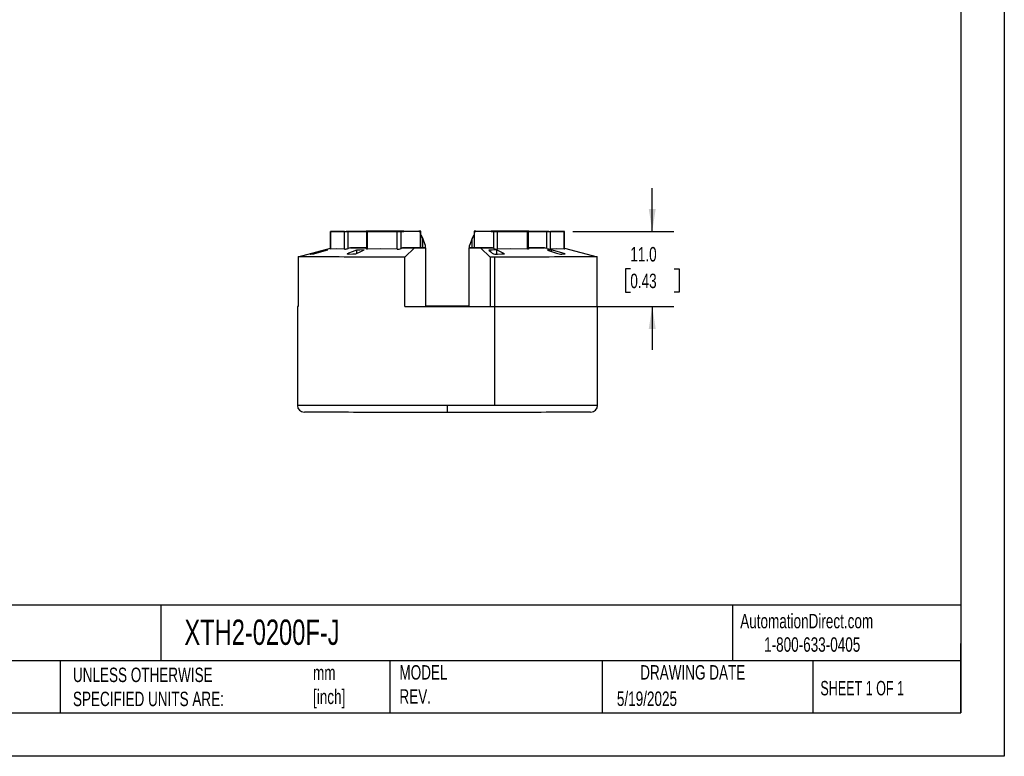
# Model space of a CAD drawing. Header units: millimetres. Extents: x 0 to 279, y 0 to 216.
# Tile 2 of 3: x 135 to 279, y 0 to 108. Entities that reach past the tile are written whole.
import ezdxf

# ---------------------------------------------------------------- set-up
doc = ezdxf.new("R2010")
doc.units = ezdxf.units.MM
doc.linetypes.add('CENTERX2', pattern=[20.32, 12.7, -2.54, 2.54, -2.54])
doc.layers.add('DIMENSIONS', color=140, linetype='Continuous', lineweight=25)
doc.layers.add('TEXT', color=140, linetype='Continuous', lineweight=25)
doc.styles.add('SLDTEXTSTYLE0', font='TXT', dxfattribs={"width": 0.7})
doc.styles.add('SLDTEXTSTYLE1', font='TXT', dxfattribs={"width": 0.65})
doc.dimstyles.new('SLDDIMSTYLE1', dxfattribs={"dimtxt": 2.158008, "dimasz": 3.302, "dimexe": 0, "dimexo": 0.0625, "dimgap": 0.539502, "dimtad": 0, "dimtih": 1, "dimtoh": 1, "dimdec": 1, "dimrnd": 1e-09, "dimzin": 4, "dimdsep": 46, "dimtxsty": 'SLDTEXTSTYLE0', "dimsah": 1, "dimcen": 0.09, "dimadec": 0, "dimazin": 1, "dimtfac": 1, "dimtdec": 1, "dimtmove": 0, "dimatfit": 0, "dimfxl": 0, "dimfrac": 2, "dimtolj": 1, "dimtzin": 12, "dimarcsym": 0})

# ---------------------------------------------------------------- blocks, each defined once
blk = doc.blocks.new('_D_1')
at = {"layer": 'DIMENSIONS'}
for p, q in [((227.79, 76.93), (227.79, 83.28)), ((216.16, 76.93), (230.96, 76.93)), ((224.58, 71.43), (223.86, 71.43)), ((223.86, 71.43), (223.86, 68)), ((230.99, 71.43), (231.72, 71.43)), ((231.72, 71.43), (231.72, 68)), ((223.86, 68), (224.58, 68)), ((231.72, 68), (230.99, 68)), ((199.04, 65.93), (230.96, 65.93)), ((227.79, 65.93), (227.79, 59.58))]:
    blk.add_line(p, q, dxfattribs=at)
for points in [[(227.79, 76.93), (228.3, 80.23), (227.28, 80.23)], [(227.79, 65.93), (227.28, 62.63), (228.3, 62.63)]]:
    blk.add_solid(points, dxfattribs=at)
at = {"layer": 'DIMENSIONS', "char_height": 2.117, "attachment_point": 1, "style": 'SLDTEXTSTYLE0'}
for s, insert in [('11.0', (224.58, 74.64)), ('0.43', (224.58, 70.73))]:
    blk.add_mtext(s, dxfattribs=dict(at, insert=insert))

msp = doc.modelspace()

# ---------------------------------------------------------------- linework, layer by layer
at = {"color": 7, "linetype": 'Continuous'}
for p, q in [((279.4, 215.9), (279.4, 0)), ((279.4, 0), (0, 0))]:
    msp.add_line(p, q, dxfattribs=at)
for p, q in [((180.61, 76.93), (180.61, 74.34)), ((182.68, 76.92), (180.64, 76.93)), ((180.64, 74.34), (180.64, 76.93)), ((180.86, 76.93), (185.64, 76.93)), ((182.68, 74.34), (182.68, 76.92)), ((183.2, 74.42), (183.2, 76.92)), ((187.99, 76.92), (183.2, 76.92)), ((183.84, 76.93), (183.84, 76.92)), ((185.86, 76.94), (185.86, 76.93)), ((185.88, 76.92), (185.88, 74.37)), ((188.76, 76.94), (185.93, 76.94)), ((185.93, 76.93), (185.93, 76.94)), ((185.94, 76.92), (188.77, 76.92)), ((186.04, 76.94), (190.4, 76.95)), ((190.42, 76.91), (186.06, 76.92)), ((186.06, 74.33), (186.06, 76.92)), ((186.17, 76.93), (186.21, 76.93)), ((188.16, 76.92), (186.21, 76.93)), ((187.99, 76.92), (187.99, 76.92)), ((188.16, 76.92), (188.2, 76.92)), ((188.23, 76.92), (188.23, 76.92)), ((188.61, 76.92), (188.61, 76.92)), ((188.76, 76.92), (188.76, 76.94)), ((189.4, 76.94), (189.32, 76.94)), ((189.32, 76.92), (189.32, 76.94)), ((189.33, 76.92), (189.41, 76.92)), ((189.41, 76.92), (189.4, 76.94)), ((189.4, 76.94), (193.59, 76.94)), ((189.4, 76.92), (189.4, 76.94)), ((193.6, 76.92), (189.41, 76.92)), ((190.42, 74.33), (190.42, 76.91)), ((190.96, 76.95), (193.79, 76.94)), ((193.8, 76.92), (190.97, 76.91)), ((190.97, 74.42), (190.97, 76.91)), ((191.12, 76.94), (191.12, 76.94)), ((193.59, 76.94), (193.6, 76.92)), ((193.67, 76.94), (193.59, 76.94)), ((193.6, 76.92), (193.69, 76.92)), ((193.67, 76.92), (193.67, 76.94)), ((193.8, 74.52), (193.8, 76.92)), ((193.86, 76.92), (193.86, 76.94)), ((193.87, 74.52), (193.87, 76.92)), ((201.67, 76.92), (201.67, 74.52)), ((201.68, 76.94), (201.68, 76.92)), ((204.57, 76.91), (201.73, 76.92)), ((201.73, 74.52), (201.73, 76.92)), ((201.75, 76.94), (204.58, 76.95)), ((201.85, 76.92), (201.94, 76.92)), ((201.95, 76.94), (201.86, 76.94)), ((201.86, 76.92), (201.86, 76.94)), ((201.94, 76.92), (201.95, 76.94)), ((206.13, 76.92), (201.94, 76.92)), ((201.95, 76.94), (206.14, 76.94)), ((204.42, 76.94), (204.42, 76.94)), ((204.57, 74.42), (204.57, 76.91)), ((209.48, 76.92), (205.12, 76.91)), ((205.12, 74.33), (205.12, 76.91)), ((205.14, 76.95), (209.49, 76.94)), ((206.14, 76.94), (206.13, 76.92)), ((206.13, 76.92), (206.21, 76.92)), ((206.14, 76.92), (206.14, 76.94)), ((206.22, 76.94), (206.14, 76.94)), ((206.22, 76.92), (206.22, 76.94)), ((206.77, 76.92), (209.6, 76.92)), ((209.61, 76.94), (206.78, 76.94)), ((206.78, 76.92), (206.78, 76.94)), ((206.92, 76.92), (206.92, 76.92)), ((207.31, 76.92), (207.31, 76.92)), ((207.34, 76.92), (207.38, 76.92)), ((209.33, 76.93), (207.38, 76.92)), ((212.34, 76.92), (207.55, 76.92)), ((207.55, 76.92), (207.55, 76.92)), ((209.33, 76.93), (209.37, 76.93)), ((209.48, 74.33), (209.48, 76.92)), ((209.61, 76.93), (209.61, 76.94)), ((209.66, 74.37), (209.66, 76.92)), ((209.68, 76.93), (209.68, 76.94)), ((209.9, 76.93), (214.68, 76.93)), ((211.7, 76.92), (211.7, 76.93)), ((212.34, 74.42), (212.34, 76.92)), ((214.89, 76.93), (212.86, 76.92)), ((212.86, 74.34), (212.86, 76.92)), ((214.89, 74.34), (214.89, 76.93)), ((214.93, 74.34), (214.93, 76.93)), ((193.87, 76.42), (194.14, 75.91)), ((194.15, 75.88), (193.87, 76.41)), ((194.14, 75.91), (194.14, 75.9)), ((194.15, 74.52), (194.15, 75.88)), ((194.54, 74.85), (194.15, 75.88)), ((201.39, 75.88), (200.99, 74.85)), ((201.67, 76.41), (201.39, 75.88)), ((201.39, 74.52), (201.39, 75.88)), ((201.4, 75.91), (201.67, 76.42)), ((201.4, 75.9), (201.4, 75.91)), ((175.89, 73.19), (180.61, 74.46)), ((178.08, 73.74), (178.08, 73.65)), ((179.69, 74.17), (179.69, 74.1)), ((183.24, 73.73), (183.24, 73.59)), ((185.88, 74.52), (183.54, 74.52)), ((184.44, 74.16), (184.44, 73.69)), ((193.8, 74.52), (191.17, 74.51)), ((192.94, 74.51), (191.52, 73.17)), ((192.94, 74.51), (194.57, 74.52)), ((193.98, 74.52), (193.87, 74.52)), ((194.57, 74.52), (193.98, 74.52)), ((194.54, 74.52), (194.54, 74.85)), ((194.54, 74.54), (194.57, 74.54)), ((194.57, 74.54), (194.54, 74.54)), ((194.57, 74.52), (194.57, 74.54)), ((194.57, 74.52), (194.57, 65.92)), ((200.97, 74.54), (200.99, 74.54)), ((200.97, 74.54), (200.97, 74.54)), ((200.99, 74.54), (200.97, 74.54)), ((200.97, 74.52), (200.97, 74.54)), ((200.97, 74.54), (200.97, 74.52)), ((200.97, 65.92), (200.97, 74.52)), ((200.97, 74.52), (202.6, 74.51)), ((201.55, 74.52), (200.97, 74.52)), ((200.99, 74.52), (200.99, 74.85)), ((201.67, 74.52), (201.55, 74.52)), ((204.37, 74.51), (201.73, 74.52)), ((204.02, 73.17), (202.6, 74.51)), ((204.95, 74.23), (204.95, 73.59)), ((212, 74.52), (209.66, 74.52)), ((212.98, 74.24), (212.98, 73.99)), ((214.93, 74.48), (219.72, 73.19)), ((175.89, 73.19), (175.89, 65.93)), ((191.52, 65.91), (191.52, 73.17)), ((204.02, 73.17), (204.02, 65.91)), ((204.7, 51.41), (204.7, 73.17)), ((219.72, 65.93), (219.72, 73.19)), ((175.77, 65.93), (175.77, 51.43)), ((191.52, 65.91), (194.57, 65.92)), ((197.77, 65.95), (197.77, 65.95)), ((197.77, 65.93), (197.77, 65.93)), ((197.77, 65.92), (197.77, 65.91)), ((200.97, 65.92), (204.02, 65.91)), ((219.77, 51.43), (219.77, 65.93)), ((197.77, 50.41), (197.77, 51.41))]:
    msp.add_line(p, q)
at = {"flags": 128}
for points in [[(180.64, 76.93), (180.62, 76.93), (180.61, 76.93), (180.62, 76.93), (180.64, 76.93), (180.68, 76.93), (180.73, 76.93), (180.79, 76.93), (180.86, 76.93)], [(185.01, 76.92), (184.74, 76.92), (184.47, 76.92), (184.19, 76.92), (183.92, 76.92), (183.67, 76.92), (183.45, 76.92), (183.25, 76.92), (183.1, 76.92), (182.99, 76.92), (182.93, 76.92), (182.92, 76.93), (182.97, 76.93), (183.06, 76.93), (183.2, 76.93), (183.38, 76.93), (183.59, 76.93), (183.84, 76.93)], [(183.84, 76.93), (184.1, 76.93), (184.37, 76.93), (184.65, 76.93), (184.92, 76.93), (185.17, 76.93), (185.4, 76.93), (185.59, 76.93), (185.74, 76.93), (185.85, 76.93), (185.91, 76.93), (185.92, 76.92), (185.88, 76.92), (185.79, 76.92), (185.65, 76.92), (185.47, 76.92), (185.25, 76.92), (185.01, 76.92)], [(185.93, 76.94), (185.89, 76.94), (185.87, 76.94), (185.86, 76.94), (185.87, 76.94), (185.89, 76.94), (185.93, 76.94), (185.98, 76.94), (186.04, 76.94)], [(186.06, 76.92), (186, 76.92), (185.95, 76.92), (185.91, 76.92), (185.88, 76.92), (185.88, 76.92), (185.88, 76.92), (185.9, 76.92), (185.94, 76.92)], [(188.2, 76.92), (188.22, 76.92), (188.23, 76.92), (188.22, 76.92), (188.2, 76.92), (188.17, 76.92), (188.12, 76.92), (188.06, 76.92), (187.99, 76.92)], [(188.6, 76.94), (188.47, 76.94), (188.39, 76.94), (188.36, 76.94), (188.38, 76.94), (188.45, 76.94), (188.57, 76.94), (188.73, 76.94), (188.93, 76.94), (189.16, 76.95), (189.42, 76.95), (189.69, 76.95), (189.96, 76.95), (190.24, 76.95), (190.5, 76.95), (190.74, 76.94), (190.94, 76.94), (191.12, 76.94)], [(191.13, 76.92), (190.96, 76.92), (190.75, 76.92), (190.51, 76.92), (190.25, 76.92), (189.98, 76.92), (189.7, 76.92), (189.43, 76.92), (189.17, 76.92), (188.94, 76.92), (188.74, 76.92), (188.58, 76.92), (188.46, 76.92), (188.39, 76.92), (188.37, 76.92), (188.4, 76.92), (188.49, 76.92), (188.61, 76.92)], [(191.12, 76.94), (191.25, 76.94), (191.33, 76.94), (191.36, 76.94), (191.34, 76.94), (191.27, 76.94), (191.15, 76.94), (190.99, 76.94), (190.79, 76.94), (190.56, 76.94), (190.3, 76.94), (190.03, 76.94), (189.75, 76.94), (189.48, 76.94), (189.22, 76.94), (188.98, 76.94), (188.77, 76.94), (188.6, 76.94)], [(188.61, 76.92), (188.79, 76.92), (188.99, 76.92), (189.23, 76.92), (189.49, 76.92), (189.77, 76.92), (190.04, 76.92), (190.31, 76.92), (190.57, 76.92), (190.8, 76.92), (191, 76.92), (191.16, 76.92), (191.28, 76.92), (191.35, 76.92), (191.37, 76.92), (191.34, 76.92), (191.26, 76.92), (191.13, 76.92)], [(193.79, 76.94), (193.83, 76.94), (193.85, 76.94), (193.86, 76.94), (193.85, 76.94), (193.82, 76.94), (193.79, 76.94), (193.74, 76.94), (193.67, 76.94)], [(193.69, 76.92), (193.75, 76.92), (193.8, 76.92), (193.84, 76.92), (193.86, 76.92), (193.87, 76.92), (193.86, 76.92), (193.84, 76.92), (193.8, 76.92)], [(201.73, 76.92), (201.7, 76.92), (201.68, 76.92), (201.67, 76.92), (201.68, 76.92), (201.7, 76.92), (201.74, 76.92), (201.79, 76.92), (201.85, 76.92)], [(201.86, 76.94), (201.8, 76.94), (201.75, 76.94), (201.71, 76.94), (201.69, 76.94), (201.68, 76.94), (201.69, 76.94), (201.71, 76.94), (201.75, 76.94)], [(204.41, 76.92), (204.28, 76.92), (204.2, 76.92), (204.17, 76.92), (204.19, 76.92), (204.26, 76.92), (204.37, 76.92), (204.54, 76.92), (204.74, 76.92), (204.97, 76.92), (205.23, 76.92), (205.5, 76.92), (205.77, 76.92), (206.05, 76.92), (206.31, 76.92), (206.54, 76.92), (206.75, 76.92), (206.92, 76.92)], [(206.94, 76.94), (206.76, 76.94), (206.56, 76.94), (206.32, 76.94), (206.06, 76.94), (205.78, 76.94), (205.51, 76.94), (205.24, 76.94), (204.98, 76.94), (204.75, 76.94), (204.55, 76.94), (204.39, 76.94), (204.27, 76.94), (204.2, 76.94), (204.18, 76.94), (204.21, 76.94), (204.29, 76.94), (204.42, 76.94)], [(206.92, 76.92), (207.05, 76.92), (207.13, 76.92), (207.17, 76.92), (207.15, 76.92), (207.08, 76.92), (206.96, 76.92), (206.8, 76.92), (206.6, 76.92), (206.36, 76.92), (206.11, 76.92), (205.84, 76.92), (205.56, 76.92), (205.29, 76.92), (205.03, 76.92), (204.79, 76.92), (204.58, 76.92), (204.41, 76.92)], [(204.42, 76.94), (204.59, 76.94), (204.8, 76.94), (205.04, 76.95), (205.3, 76.95), (205.57, 76.95), (205.85, 76.95), (206.12, 76.95), (206.38, 76.95), (206.61, 76.94), (206.81, 76.94), (206.97, 76.94), (207.09, 76.94), (207.16, 76.94), (207.18, 76.94), (207.15, 76.94), (207.07, 76.94), (206.94, 76.94)], [(207.55, 76.92), (207.48, 76.92), (207.42, 76.92), (207.37, 76.92), (207.34, 76.92), (207.31, 76.92), (207.31, 76.92), (207.32, 76.92), (207.34, 76.92)], [(209.6, 76.92), (209.63, 76.92), (209.66, 76.92), (209.66, 76.92), (209.65, 76.92), (209.63, 76.92), (209.59, 76.92), (209.54, 76.92), (209.48, 76.92)], [(209.49, 76.94), (209.56, 76.94), (209.61, 76.94), (209.64, 76.94), (209.67, 76.94), (209.68, 76.94), (209.67, 76.94), (209.65, 76.94), (209.61, 76.94)], [(210.53, 76.92), (210.29, 76.92), (210.07, 76.92), (209.89, 76.92), (209.75, 76.92), (209.66, 76.92), (209.62, 76.92), (209.63, 76.93), (209.69, 76.93), (209.8, 76.93), (209.95, 76.93), (210.14, 76.93), (210.37, 76.93), (210.62, 76.93), (210.89, 76.93), (211.16, 76.93), (211.44, 76.93), (211.7, 76.93)], [(211.7, 76.93), (211.95, 76.93), (212.16, 76.93), (212.34, 76.93), (212.48, 76.93), (212.57, 76.93), (212.61, 76.93), (212.61, 76.92), (212.55, 76.92), (212.44, 76.92), (212.28, 76.92), (212.09, 76.92), (211.87, 76.92), (211.61, 76.92), (211.35, 76.92), (211.07, 76.92), (210.79, 76.92), (210.53, 76.92)], [(214.68, 76.93), (214.75, 76.93), (214.81, 76.93), (214.86, 76.93), (214.9, 76.93), (214.92, 76.93), (214.93, 76.93), (214.92, 76.93), (214.89, 76.93)], [(177.7, 73.6), (177.66, 73.6), (177.66, 73.6), (177.68, 73.61), (177.72, 73.63), (177.79, 73.65), (177.88, 73.68), (177.97, 73.71), (178.08, 73.74)], [(177.7, 73.6), (177.97, 73.64), (178.19, 73.66)], [(179.69, 74.17), (178.81, 73.93), (178.08, 73.74)], [(178.19, 73.66), (179.35, 74), (180.21, 74.25)], [(180.21, 74.25), (179.92, 74.21), (179.69, 74.17)], [(180.64, 74.34), (180.62, 74.34), (180.61, 74.34), (180.61, 74.34)], [(182.68, 74.34), (181.54, 74.39), (180.64, 74.34)], [(183.31, 73.59), (183.22, 73.59), (183.15, 73.59), (183.1, 73.6), (183.08, 73.62), (183.08, 73.64), (183.11, 73.67), (183.17, 73.7), (183.24, 73.73)], [(183.54, 74.52), (183.35, 74.47), (183.2, 74.42)], [(184.44, 74.16), (183.78, 73.92), (183.24, 73.73)], [(183.31, 73.59), (183.9, 73.63), (184.36, 73.65)], [(183.54, 74.52), (183.82, 74.52), (184.12, 74.52), (184.43, 74.52), (184.75, 74.52), (185.08, 74.52), (185.42, 74.52), (185.78, 74.52), (185.88, 74.52)], [(184.36, 73.65), (185.05, 73.99), (185.56, 74.24)], [(185.56, 74.24), (184.94, 74.2), (184.44, 74.16)], [(186.06, 74.33), (186, 74.33), (185.95, 74.33), (185.91, 74.34), (185.88, 74.35), (185.88, 74.37)], [(190.42, 74.33), (187.98, 74.38), (186.06, 74.33)], [(191.17, 74.51), (191.06, 74.46), (190.97, 74.42)], [(191.17, 74.51), (191.39, 74.51), (191.61, 74.51), (191.83, 74.51), (192.05, 74.51), (192.27, 74.51), (192.49, 74.51), (192.72, 74.51), (192.94, 74.51)], [(202.6, 74.51), (202.82, 74.51), (203.05, 74.51), (203.27, 74.51), (203.49, 74.51), (203.71, 74.51), (203.93, 74.51), (204.15, 74.51), (204.37, 74.51)], [(204.95, 74.23), (204.33, 74.19), (203.83, 74.16)], [(203.83, 74.16), (204.11, 73.92), (204.34, 73.72)], [(204.57, 74.42), (204.45, 74.47), (204.37, 74.51)], [(206.15, 73.65), (205.46, 73.98), (204.95, 74.23)], [(205.09, 73.59), (205.68, 73.62), (206.15, 73.65)], [(209.48, 74.33), (207.04, 74.38), (205.12, 74.33)], [(209.66, 74.37), (209.65, 74.35), (209.63, 74.34), (209.59, 74.33), (209.54, 74.33), (209.48, 74.33)], [(209.66, 74.52), (209.76, 74.52), (210.12, 74.52), (210.46, 74.52), (210.79, 74.52), (211.11, 74.52), (211.42, 74.52), (211.72, 74.52), (212, 74.52)], [(212.34, 74.42), (212.15, 74.48), (212, 74.52)], [(212.98, 74.24), (212.69, 74.2), (212.46, 74.17)], [(212.46, 74.17), (213.17, 73.93), (213.75, 73.73)], [(214.89, 74.34), (213.76, 74.39), (212.86, 74.34)], [(215.01, 73.66), (213.85, 73.99), (212.98, 74.24)], [(214.52, 73.59), (214.79, 73.63), (215.01, 73.66)], [(214.93, 74.34), (214.93, 74.34), (214.92, 74.34), (214.89, 74.34)], [(191.52, 73.17), (190.53, 73.17), (189.56, 73.17), (188.61, 73.17), (187.68, 73.17), (186.77, 73.17), (185.88, 73.17), (185.03, 73.17), (184.19, 73.17), (183.39, 73.17), (182.63, 73.17), (181.89, 73.18), (181.19, 73.18), (180.53, 73.18), (179.9, 73.18), (179.32, 73.18), (178.77, 73.18), (178.27, 73.18), (177.81, 73.18), (177.4, 73.18), (177.03, 73.18), (176.71, 73.18), (176.43, 73.19), (176.2, 73.19), (176.02, 73.19), (175.89, 73.19)], [(204.7, 73.17), (204.61, 73.17), (204.53, 73.17), (204.44, 73.17), (204.36, 73.17), (204.27, 73.17), (204.19, 73.17), (204.1, 73.17), (204.02, 73.17)], [(219.72, 73.19), (219.62, 73.19), (219.47, 73.19), (219.28, 73.19), (219.04, 73.19), (218.75, 73.18), (218.41, 73.18), (218.03, 73.18), (217.6, 73.18), (217.13, 73.18), (216.62, 73.18), (216.06, 73.18), (215.46, 73.18), (214.82, 73.18), (214.15, 73.18), (213.44, 73.18), (212.69, 73.17), (211.91, 73.17), (211.1, 73.17), (210.26, 73.17), (209.39, 73.17), (208.49, 73.17), (207.57, 73.17), (206.63, 73.17), (205.67, 73.17), (204.7, 73.17)], [(175.89, 65.93), (175.81, 65.93), (175.77, 65.93), (175.78, 65.93), (175.85, 65.93), (175.89, 65.93)], [(191.52, 65.91), (192.54, 65.91), (193.57, 65.91), (194.61, 65.91), (195.66, 65.91), (196.71, 65.91), (197.77, 65.91), (198.82, 65.91), (199.88, 65.91), (200.93, 65.91), (201.97, 65.91), (203, 65.91), (204.02, 65.91)], [(200.97, 65.95), (200.93, 65.95), (199.88, 65.95), (198.82, 65.95), (197.77, 65.95), (196.71, 65.95), (195.66, 65.95), (194.61, 65.95), (194.57, 65.95)], [(197.77, 65.93), (197.35, 65.93), (196.94, 65.93), (196.54, 65.93), (196.15, 65.93), (195.79, 65.93), (195.46, 65.93), (195.15, 65.93), (194.88, 65.93), (194.65, 65.93), (194.57, 65.93)], [(194.57, 65.93), (194.65, 65.93), (194.88, 65.93), (195.15, 65.93), (195.46, 65.93), (195.79, 65.93), (196.15, 65.93), (196.54, 65.93), (196.94, 65.93), (197.35, 65.93), (197.77, 65.93)], [(197.77, 65.95), (197.42, 65.95), (197.08, 65.95), (196.75, 65.95), (196.45, 65.95), (196.17, 65.95), (195.92, 65.95), (195.71, 65.95), (195.55, 65.95), (195.42, 65.95), (195.35, 65.95), (195.32, 65.95), (195.35, 65.95), (195.42, 65.95), (195.55, 65.95), (195.71, 65.95), (195.92, 65.95), (196.17, 65.95), (196.45, 65.95), (196.75, 65.95), (197.08, 65.95), (197.42, 65.95), (197.77, 65.95)], [(197.77, 65.91), (197.42, 65.91), (197.08, 65.91), (196.75, 65.91), (196.45, 65.91), (196.17, 65.91), (195.92, 65.91), (195.71, 65.91), (195.55, 65.91), (195.42, 65.91), (195.35, 65.91), (195.32, 65.91), (195.35, 65.91), (195.42, 65.91), (195.55, 65.91), (195.71, 65.92), (195.92, 65.92), (196.17, 65.92), (196.45, 65.92), (196.75, 65.92), (197.08, 65.92), (197.42, 65.92), (197.77, 65.92)], [(197.77, 65.95), (198.12, 65.95), (198.46, 65.95), (198.79, 65.95), (199.09, 65.95), (199.37, 65.95), (199.62, 65.95), (199.83, 65.95), (199.99, 65.95), (200.12, 65.95), (200.19, 65.95), (200.21, 65.95), (200.19, 65.95), (200.12, 65.95), (199.99, 65.95), (199.83, 65.95), (199.62, 65.95), (199.37, 65.95), (199.09, 65.95), (198.79, 65.95), (198.46, 65.95), (198.12, 65.95), (197.77, 65.95)], [(197.77, 65.93), (198.19, 65.93), (198.61, 65.93), (199.02, 65.93), (199.41, 65.93), (199.77, 65.93), (200.11, 65.93), (200.42, 65.93), (200.69, 65.93), (200.91, 65.93), (200.97, 65.93)], [(200.97, 65.93), (200.85, 65.93), (200.62, 65.93), (200.35, 65.93), (200.05, 65.93), (199.72, 65.93), (199.36, 65.93), (198.98, 65.93), (198.58, 65.93), (198.18, 65.93), (197.77, 65.93)], [(197.77, 65.92), (198.12, 65.92), (198.46, 65.92), (198.79, 65.92), (199.09, 65.92), (199.37, 65.92), (199.62, 65.92), (199.83, 65.92), (199.99, 65.91), (200.12, 65.91), (200.19, 65.91), (200.21, 65.91), (200.19, 65.91), (200.12, 65.91), (199.99, 65.91), (199.83, 65.91), (199.62, 65.91), (199.37, 65.91), (199.09, 65.91), (198.79, 65.91), (198.46, 65.91), (198.12, 65.91), (197.77, 65.91)], [(219.72, 65.93), (219.75, 65.93), (219.77, 65.93), (219.76, 65.93), (219.72, 65.93)], [(197.77, 51.41), (196.75, 51.41), (195.74, 51.41), (194.73, 51.41), (193.72, 51.41), (192.73, 51.41), (191.74, 51.41), (190.77, 51.41), (189.81, 51.41), (188.87, 51.41), (187.95, 51.41), (187.05, 51.41), (186.18, 51.41), (185.32, 51.41), (184.5, 51.41), (183.7, 51.41), (182.93, 51.41), (182.2, 51.41), (181.5, 51.42), (180.83, 51.42), (180.2, 51.42), (179.61, 51.42), (179.05, 51.42), (178.54, 51.42), (178.06, 51.42), (177.63, 51.42), (177.24, 51.42), (176.9, 51.42), (176.6, 51.42), (176.35, 51.43), (176.14, 51.43), (175.98, 51.43), (175.86, 51.43), (175.79, 51.43), (175.77, 51.43)], [(204.7, 51.41), (203.85, 51.41), (203, 51.41), (202.14, 51.41), (201.28, 51.41), (200.41, 51.41), (199.53, 51.41), (198.65, 51.41), (197.77, 51.41)], [(219.77, 51.43), (219.77, 51.43), (219.74, 51.43), (219.67, 51.43), (219.55, 51.43), (219.39, 51.43), (219.17, 51.43), (218.92, 51.42), (218.61, 51.42), (218.27, 51.42), (217.88, 51.42), (217.44, 51.42), (216.96, 51.42), (216.45, 51.42), (215.89, 51.42), (215.29, 51.42), (214.66, 51.42), (213.99, 51.42), (213.28, 51.41), (212.55, 51.41), (211.78, 51.41), (210.98, 51.41), (210.15, 51.41), (209.3, 51.41), (208.42, 51.41), (207.52, 51.41), (206.59, 51.41), (205.65, 51.41), (204.7, 51.41)], [(197.77, 50.41), (196.77, 50.41), (195.77, 50.41), (194.78, 50.41), (193.8, 50.41), (192.82, 50.41), (191.85, 50.41), (190.9, 50.41), (189.96, 50.41), (189.05, 50.41), (188.15, 50.41), (187.27, 50.41), (186.42, 50.41), (185.59, 50.41), (184.79, 50.41), (184.02, 50.41), (183.28, 50.42), (182.57, 50.42), (181.9, 50.42), (181.26, 50.42), (180.66, 50.42), (180.1, 50.42), (179.58, 50.42), (179.1, 50.42), (178.67, 50.42), (178.27, 50.42), (177.92, 50.42), (177.62, 50.42), (177.36, 50.43), (177.15, 50.43), (176.98, 50.43), (176.86, 50.43), (176.79, 50.43), (176.79, 50.43)], [(218.76, 50.43), (218.75, 50.43), (218.67, 50.43), (218.56, 50.43), (218.39, 50.43), (218.18, 50.43), (217.92, 50.42), (217.61, 50.42), (217.27, 50.42), (216.87, 50.42), (216.43, 50.42), (215.96, 50.42), (215.44, 50.42), (214.88, 50.42), (214.28, 50.42), (213.64, 50.42), (212.97, 50.42), (212.26, 50.42), (211.52, 50.41), (210.75, 50.41), (209.95, 50.41), (209.12, 50.41), (208.27, 50.41), (207.39, 50.41), (206.49, 50.41), (205.57, 50.41), (204.64, 50.41), (203.69, 50.41), (202.72, 50.41), (201.74, 50.41), (200.76, 50.41), (199.77, 50.41), (198.77, 50.41), (197.77, 50.41)]]:
    msp.add_lwpolyline(points, dxfattribs=at)
for centre, radius, start, end in [((183.04, 323.05), 246.13, 269.9147, 270.0368), ((185.8, -169.2), 246.13, 89.9147, 90.0368), ((189.11, 371.25), 294.31, 269.9334, 270.0412), ((189.11, -217.18), 294.1, 89.9589, 90.0667), ((190.61, -217.37), 294.31, 89.9334, 90.0412), ((190.63, 371.01), 294.1, 269.9589, 270.0667), ((204.91, 371.01), 294.1, 269.9333, 270.0411), ((204.93, -217.37), 294.31, 89.9588, 90.0666), ((206.42, -217.18), 294.1, 89.9333, 90.0411), ((206.43, 371.25), 294.31, 269.9588, 270.0666), ((209.74, -169.2), 246.13, 89.9632, 90.0853), ((212.5, 323.05), 246.13, 269.9632, 270.0853), ((182.65, 76.09), 1.75, 270.8531, 288.2913), ((190.49, 75.67), 1.34, 267.0838, 291.1499), ((193.81, 81.06), 6.55, 269.9201, 270.485), ((201.73, 81.06), 6.55, 269.515, 270.0799), ((204.95, 74.94), 1.36, 243.6041, 275.9054), ((205.05, 75.67), 1.34, 248.8505, 272.9158), ((212.89, 76.09), 1.75, 251.7087, 269.1469), ((214.53, 75.93), 2.33, 250.4358, 269.6349), ((176.77, 51.43), 0.999, 179.8496, 269.4042), ((218.77, 51.43), 0.996, 272.2621, 0.1928)]:
    msp.add_arc(centre, radius, start, end)
at = {"layer": 'TEXT'}
for p, q in [((273.05, 209.55), (273.05, 6.35)), ((273.05, 22.13), (6.35, 22.13)), ((155.76, 22.13), (155.76, 13.97)), ((239.58, 22.13), (239.58, 13.97)), ((273.05, 6.35), (273.05, 16.51)), ((273.05, 13.97), (6.35, 13.97)), ((141, 13.97), (141, 6.35)), ((189.3, 13.97), (189.3, 6.35)), ((220.47, 13.97), (220.47, 6.35)), ((251.35, 13.97), (251.35, 6.35)), ((6.35, 6.35), (273.05, 6.35))]:
    msp.add_line(p, q, dxfattribs=at)

# ---------------------------------------------------------------- texts
at = {"layer": 'TEXT', "linetype": 'CENTERX2', "lineweight": 18}
for s, insert, char_height, attachment_point, style in [('AutomationDirect.com', (240.69, 20.88), 2.1167, 1, 'SLDTEXTSTYLE0'), ('XTH2-0200F-J', (159.21, 20.04), 3.7042, 1, 'SLDTEXTSTYLE0'), ('1-800-633-0405', (244.19, 17.44), 2.1167, 1, 'SLDTEXTSTYLE0'), ('UNLESS OTHERWISE ^JSPECIFIED UNITS ARE:', (142.87, 13), 2.1167, 1, 'SLDTEXTSTYLE0'), ('MODEL ^JREV.', (190.73, 13.36), 2.1167, 1, 'SLDTEXTSTYLE0'), ('DRAWING DATE', (233.73, 13.36), 2.1167, 2, 'SLDTEXTSTYLE0'), ('mm^J[inch]', (178.06, 13.31), 2.117, 1, 'SLDTEXTSTYLE0'), ('SHEET 1 OF 1', (252.44, 11.05), 2.1167, 1, 'SLDTEXTSTYLE1'), ('5/19/2025', (222.61, 9.5), 2.117, 1, 'SLDTEXTSTYLE0')]:
    msp.add_mtext(s, dxfattribs=dict(at, insert=insert, char_height=char_height, attachment_point=attachment_point, style=style))

# ---------------------------------------------------------------- dimensions: what is measured, and where the dimension line sits
at = {"layer": 'DIMENSIONS'}
dim = msp.add_linear_dim(base=(227.79, 76.93), p1=(197.77, 65.93), p2=(214.89, 76.93), angle=90, dimstyle='SLDDIMSTYLE1', dxfattribs=at)
dim.commit()
dim.dimension.update_dxf_attribs({"geometry": '_D_1', "text_midpoint": (227.79, 71.43), "dimtype": 160})

doc.saveas('drawing.dxf')
